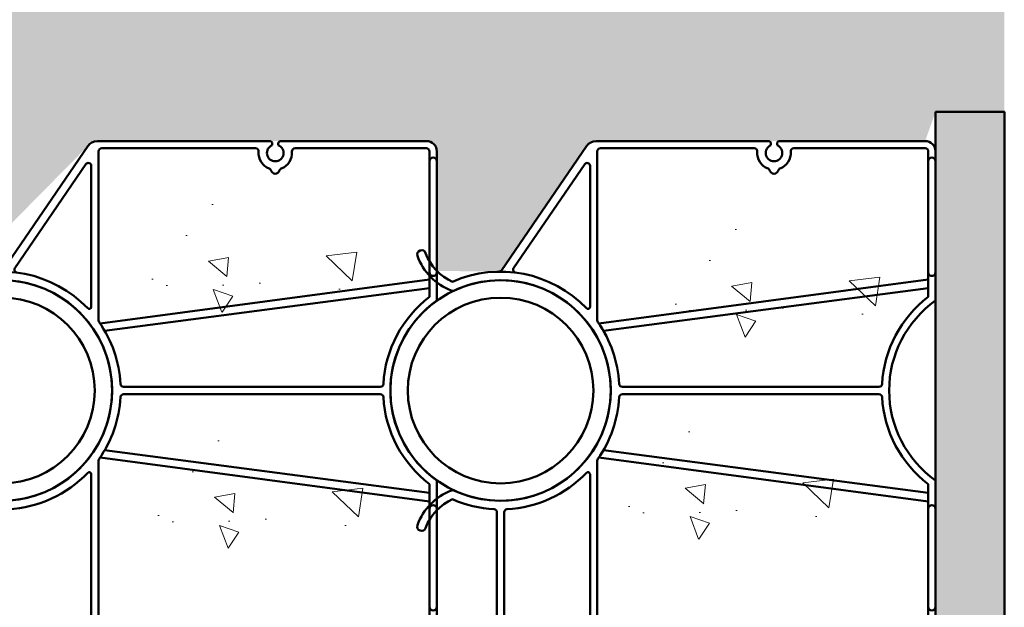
# Model space of a CAD drawing. Header units: inches. Extents: x 0 to 21.2, y 0 to 11.
# Tile 5 of 12: x 4.235 to 5.191, y 3.082 to 3.653. Entities that reach past the tile are written whole.
import ezdxf

# ---------------------------------------------------------------- set-up
doc = ezdxf.new("R2010")
doc.units = ezdxf.units.IN
doc.header["$LTSCALE"] = 0.375
doc.header["$MEASUREMENT"] = 0
doc.layers.add('E-DBNK-MULT', color=83, linetype='CONTINUOUS', lineweight=50)
doc.layers.add('G-ANNO-PATT', color=8, linetype='CONTINUOUS', lineweight=18)
doc.layers.add('G-ANNO-DIMS', color=7, linetype='CONTINUOUS')

# ---------------------------------------------------------------- blocks, each defined once
blk = doc.blocks.new('A$C54833E88')
at = {"layer": 'E-DBNK-MULT'}
for p, q in [((4.126396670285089, 2.985554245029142), (5.503832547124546, 2.985554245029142)), ((6.881268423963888, 2.985554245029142), (5.503832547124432, 2.985554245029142)), ((1.522136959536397, 2.937107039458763), (0.1832020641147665, 2.02013596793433)), ((5.503832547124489, 2.90713443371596), (4.126396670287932, 2.907134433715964)), ((5.38060141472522, 2.907134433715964), (5.380601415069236, 2.016509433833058)), ((5.459021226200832, 2.907134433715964), (5.459021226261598, 2.016509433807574)), ((5.503832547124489, 2.90713443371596), (6.881268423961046, 2.907134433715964)), ((5.548643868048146, 2.907134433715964), (5.54864386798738, 2.016509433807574)), ((5.627063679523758, 2.907134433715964), (5.627063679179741, 2.016509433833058)), ((9.485528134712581, 2.937107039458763), (10.82446303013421, 2.02013596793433)), ((1.497224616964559, 2.806417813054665), (0.3780270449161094, 2.03993409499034)), ((9.510440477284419, 2.806417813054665), (10.62963804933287, 2.03993409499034)), ((0.1288325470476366, 1.917003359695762), (0.1288325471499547, 0.06095950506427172)), ((1.914915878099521, 1.982900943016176), (0.3956846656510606, 1.982900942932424)), ((3.71774921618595, 1.98290094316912), (5.346992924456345, 1.98290094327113)), ((5.492629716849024, 1.98290094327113), (5.503832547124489, 1.982900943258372)), ((5.515035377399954, 1.98290094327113), (5.503832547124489, 1.982900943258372)), ((7.289915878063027, 1.98290094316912), (5.660672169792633, 1.98290094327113)), ((9.092749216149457, 1.982900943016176), (10.61198042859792, 1.982900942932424)), ((10.87883254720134, 1.917003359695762), (10.87883254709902, 0.06096259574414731)), ((0.2072523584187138, 1.870872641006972), (0.2072523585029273, -1.629127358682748)), ((2.061573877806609, 1.904481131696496), (0.240860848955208, 1.904481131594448)), ((2.094436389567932, 1.888479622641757), (1.620904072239, -1.662735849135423)), ((2.17285620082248, 1.839027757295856), (1.714654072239, -1.662735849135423)), ((3.459808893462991, 1.839027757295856), (3.918011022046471, -1.662735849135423)), ((3.53822870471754, 1.888479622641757), (4.011761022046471, -1.662735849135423)), ((3.57109121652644, 1.904481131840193), (5.346992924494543, 1.904481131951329)), ((5.380601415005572, 1.870872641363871), (5.380601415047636, -1.629127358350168)), ((5.459021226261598, 1.870872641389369), (5.459021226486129, -1.629127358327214)), ((5.492629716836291, 1.904481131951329), (5.503832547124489, 1.904481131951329)), ((5.515035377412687, 1.904481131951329), (5.503832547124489, 1.904481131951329)), ((5.54864386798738, 1.870872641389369), (5.548643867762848, -1.629127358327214)), ((5.627063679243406, 1.870872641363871), (5.627063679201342, -1.629127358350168)), ((7.436573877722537, 1.904481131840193), (5.660672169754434, 1.904481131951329)), ((7.469436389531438, 1.888479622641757), (6.995904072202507, -1.662735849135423)), ((7.547856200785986, 1.839027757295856), (7.089654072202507, -1.662735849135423)), ((8.834808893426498, 1.839027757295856), (9.293011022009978, -1.662735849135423)), ((8.913228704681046, 1.888479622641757), (9.386761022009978, -1.662735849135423)), ((8.946091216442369, 1.904481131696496), (10.76680424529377, 1.904481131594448)), ((10.80041273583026, 1.870872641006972), (10.80041273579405, 0.2135056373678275)), ((2.777122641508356, 1.634047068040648), (2.777122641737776, -1.131169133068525)), ((2.855542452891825, 1.634047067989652), (2.855542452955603, -1.131169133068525)), ((8.152122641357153, 1.634047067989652), (8.152122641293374, -1.131169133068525)), ((8.230542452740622, 1.634047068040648), (8.230542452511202, -1.131169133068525)), ((0.08334479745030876, 0.03295242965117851), (0.1008254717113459, 0.03295242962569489)), ((10.8333447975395, 0.03295242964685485), (10.85082547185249, 0.03295242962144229)), ((0.08334479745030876, -0.03295242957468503), (0.1008254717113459, -0.03295242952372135)), ((0.1288325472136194, -0.06095950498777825), (0.1288325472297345, -1.629127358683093)), ((10.8333447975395, -0.03295242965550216), (10.85082547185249, -0.0329524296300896)), ((10.87883254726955, -0.06095950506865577), (10.87883254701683, -1.629127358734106)), ((10.80041273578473, -0.2135062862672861), (10.80041273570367, -1.629127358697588)), ((1.80840407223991, -1.662735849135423), (0.2408608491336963, -1.662735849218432)), ((5.503832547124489, -1.662735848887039), (3.824261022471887, -1.662735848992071)), ((5.503832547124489, -1.662735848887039), (7.18340407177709, -1.662735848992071)), ((9.199261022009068, -1.662735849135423), (10.76680424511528, -1.662735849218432)), ((1.848086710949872, -1.741155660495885), (0.2408608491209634, -1.741155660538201)), ((5.503832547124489, -1.741155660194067), (3.784578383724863, -1.741155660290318)), ((5.503832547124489, -1.741155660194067), (7.223086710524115, -1.741155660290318)), ((9.159578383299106, -1.741155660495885), (10.76680424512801, -1.741155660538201))]:
    blk.add_line(p, q, dxfattribs=at)
for centre, radius in [((2.816332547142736, 2.946344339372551), 1.1875), ((8.191332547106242, 2.946344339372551), 1.1875), ((2.816332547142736, 2.946344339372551), 1), ((8.191332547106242, 2.946344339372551), 1), ((0, 0), 0.04301886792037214)]:
    blk.add_circle(centre, radius, dxfattribs=at)
for centre, radius, start, end in [((1.351462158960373, 3.79867276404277), 0.0466037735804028, 70.1161712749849, 250.1161712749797), ((1.153939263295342, 3.252540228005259), 0.627358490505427, 21.20153866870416, 70.11617127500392), ((4.478725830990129, 3.252540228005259), 0.627358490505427, 109.8838287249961, 158.7984613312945), ((4.281202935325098, 3.79867276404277), 0.0466037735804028, 289.8838287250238, 109.8838287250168), ((6.726462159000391, 3.79867276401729), 0.0466037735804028, 70.1161712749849, 250.1161712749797), ((6.52893926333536, 3.252540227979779), 0.627358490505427, 21.20153866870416, 70.11617127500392), ((9.853725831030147, 3.252540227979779), 0.627358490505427, 109.8838287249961, 158.7984613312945), ((9.656202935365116, 3.79867276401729), 0.0466037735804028, 289.8838287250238, 109.8838287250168), ((1.153939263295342, 3.252540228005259), 0.5341509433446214, 23.26022867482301, 70.11617127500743), ((4.478725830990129, 3.252540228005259), 0.5341509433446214, 109.8838287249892, 156.739771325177), ((6.52893926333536, 3.252540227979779), 0.5341509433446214, 23.26022867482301, 70.11617127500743), ((9.853725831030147, 3.252540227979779), 0.5341509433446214, 109.8838287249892, 156.739771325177), ((2.816332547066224, 2.946344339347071), 1.280707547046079, 156.1847046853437, 226.2319274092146), ((2.816332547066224, 2.946344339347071), 1.187499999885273, 155.2726944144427, 24.72730558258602), ((1.695385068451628, 3.46256994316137), 0.04660377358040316, 335.2726944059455, 21.20153866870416), ((3.937280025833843, 3.46256994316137), 0.04660377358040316, 158.7984613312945, 204.7273055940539), ((2.816332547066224, 2.946344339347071), 1.280707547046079, 3.07860452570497, 23.8152953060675), ((8.191332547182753, 2.946344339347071), 1.280707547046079, 156.1847046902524, 176.921395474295), ((8.191332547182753, 2.946344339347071), 1.187499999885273, 155.2726944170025, 24.72730558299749), ((7.070385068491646, 3.46256994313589), 0.04660377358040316, 335.2726944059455, 21.20153866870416), ((8.191332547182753, 2.946344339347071), 1.280707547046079, 313.7680725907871, 23.8152953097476), ((9.31228002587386, 3.46256994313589), 0.04660377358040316, 158.7984613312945, 204.7273055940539), ((4.126396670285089, 3.016804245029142), 0.03125, 183.0786045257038, 270), ((6.881268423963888, 3.016804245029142), 0.03125, 270, 356.921395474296), ((1.504479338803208, 2.962890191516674), 0.03125, 304.4053373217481, 359.2773907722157), ((2.816332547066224, 2.946344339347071), 1.280707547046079, 313.7680726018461, 356.9213954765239), ((4.126396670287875, 2.875884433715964), 0.03125, 89.99999999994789, 176.9213954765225), ((6.881268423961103, 2.875884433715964), 0.03125, 3.078604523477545, 90.00000000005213), ((8.191332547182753, 2.946344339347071), 1.280707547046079, 183.078604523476, 226.2319273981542), ((9.50318575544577, 2.962890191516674), 0.03125, 180.7226092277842, 235.5946626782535), ((1.514882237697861, 2.780634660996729), 0.03125, 7.256250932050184, 124.405337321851), ((9.492782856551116, 2.780634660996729), 0.03125, 55.5946626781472, 172.7437490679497), ((0.2538325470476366, 1.917003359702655), 0.125, 124.4053373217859, 180.0000000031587), ((0.3956846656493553, 2.014150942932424), 0.03125, 124.405337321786, 270.0000000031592), ((1.914915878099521, 2.005306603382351), 0.02240566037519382, 270, 46.23192743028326), ((3.71774921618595, 2.005306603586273), 0.02240566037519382, 133.7680726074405, 270), ((5.346992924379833, 2.016509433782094), 0.03360849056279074, 270, 2.668042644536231e-08), ((5.492629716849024, 2.016509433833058), 0.03360849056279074, 180.0000000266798, 270), ((5.515035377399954, 2.016509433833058), 0.03360849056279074, 270, 359.9999999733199), ((5.660672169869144, 2.016509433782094), 0.03360849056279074, 179.9999999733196, 270), ((7.289915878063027, 2.005306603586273), 0.02240566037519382, 270, 46.23192739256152), ((9.092749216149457, 2.005306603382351), 0.02240566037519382, 133.7680725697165, 270), ((10.61198042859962, 2.014150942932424), 0.03125, 269.9999999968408, 55.59466267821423), ((10.75383254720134, 1.917003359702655), 0.125, 359.9999999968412, 55.59466267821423), ((0.2408608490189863, 1.870872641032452), 0.03360849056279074, 90, 180.0000000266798), ((2.061573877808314, 1.873231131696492), 0.03125, 54.87991693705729, 90.00000000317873), ((2.816332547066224, 2.946344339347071), 1.280707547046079, 234.8799169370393, 266.8239570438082), ((2.816332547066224, 2.946344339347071), 1.280707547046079, 273.17604298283, 305.120083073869), ((3.57109121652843, 1.873231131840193), 0.03125, 90.00000000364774, 125.1200830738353), ((5.346992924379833, 1.870872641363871), 0.03360849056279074, 2.668042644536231e-08, 90), ((5.492629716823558, 1.870872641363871), 0.03360849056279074, 90, 180.0000000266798), ((5.51503537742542, 1.870872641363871), 0.03360849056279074, 359.9999999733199, 90), ((5.660672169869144, 1.870872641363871), 0.03360849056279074, 90, 179.9999999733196), ((7.436573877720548, 1.873231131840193), 0.03125, 54.87991692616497, 89.99999999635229), ((8.191332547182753, 2.946344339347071), 1.280707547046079, 234.8799169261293, 266.8239570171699), ((8.191332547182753, 2.946344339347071), 1.280707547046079, 273.1760429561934, 305.1200830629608), ((8.946091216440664, 1.873231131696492), 0.03125, 89.99999999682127, 125.120083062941), ((10.76680424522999, 1.870872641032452), 0.03360849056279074, 359.9999999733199, 90), ((2.743514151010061, 1.63404706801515), 0.03360849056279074, 2.668042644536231e-08, 86.82395704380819), ((2.889150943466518, 1.63404706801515), 0.03360849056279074, 93.1760429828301, 180.0000000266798), ((8.11851415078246, 1.63404706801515), 0.03360849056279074, 359.9999999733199, 86.82395701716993), ((8.264150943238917, 1.63404706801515), 0.03360849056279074, 93.17604295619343, 179.9999999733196), ((10.76680424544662, 0.2135094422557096), 0.03360849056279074, 265.4998165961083, 2.668042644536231e-08), ((10.75000000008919, -4.32365254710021e-12), 0.1805612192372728, 85.49981659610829, 159.1384387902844), ((0, 0), 0.0896226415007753, 21.57259187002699, 338.427408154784), ((0.1008254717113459, 0.06095950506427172), 0.02800707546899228, 270, 2.668042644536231e-08), ((10.57075471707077, -2.983924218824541e-11), 0.04546738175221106, 105.3137011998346, 254.6862988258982), ((10.54987048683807, 0.07626822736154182), 0.03360849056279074, 285.3137011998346, 339.1384387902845), ((10.75000000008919, -4.32365254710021e-12), 0.0896226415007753, 21.57259191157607, 338.4274080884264), ((10.85082547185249, 0.06095950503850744), 0.02800707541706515, 269.9999998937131, 4.398590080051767e-08), ((0.1008254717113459, -0.06095950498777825), 0.02800707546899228, 2.668042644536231e-08, 90), ((10.54987048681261, -0.07626822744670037), 0.03360849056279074, 20.86156120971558, 74.68629882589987), ((10.75000000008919, -4.32365254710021e-12), 0.1805612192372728, 200.8615612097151, 274.5001834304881), ((10.85082547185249, -0.06095950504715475), 0.02800707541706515, 359.9999999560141, 90.00000010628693), ((10.76680424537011, -0.2135094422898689), 0.03360849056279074, 2.668042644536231e-08, 94.50018343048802), ((2.816332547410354, -2.428655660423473), 1.265919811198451, 93.21222187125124, 142.7689795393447), ((2.743514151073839, -1.131169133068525), 0.03360849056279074, 273.2122218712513, 2.668042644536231e-08), ((2.88915094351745, -1.131169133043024), 0.03360849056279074, 180.0000000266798, 266.7877781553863), ((2.816332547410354, -2.428655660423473), 1.265919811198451, 37.23102046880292, 86.78777815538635), ((8.191332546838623, -2.428655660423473), 1.265919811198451, 93.21222184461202, 142.7689795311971), ((8.118514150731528, -1.131169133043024), 0.03360849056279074, 273.2122218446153, 359.9999999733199), ((8.264150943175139, -1.131169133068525), 0.03360849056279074, 179.9999999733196, 266.7877781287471), ((8.191332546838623, -2.428655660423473), 1.265919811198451, 37.23102046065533, 86.78777812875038), ((2.816332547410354, -2.428655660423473), 1.187499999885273, 35.37654016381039, 144.6234598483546), ((8.191332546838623, -2.428655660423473), 1.187499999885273, 35.37654015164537, 144.6234598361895), ((0.2408608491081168, -1.629127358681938), 0.1120283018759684, 180.0000000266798, 270), ((0.2408608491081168, -1.629127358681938), 0.03360849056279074, 180.0000000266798, 270), ((0.3472244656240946, -1.701945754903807), 0.03920990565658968, 90, 270), ((1.543207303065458, -1.701945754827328), 0.03920990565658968, 270, 90), ((4.089457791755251, -1.701945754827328), 0.03920990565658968, 90, 270), ((5.145468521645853, -1.70194575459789), 0.03920990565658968, 270, 90), ((5.346992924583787, -1.629127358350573), 0.03360849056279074, 270.0000000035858, 2.668042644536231e-08), ((5.49262971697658, -1.629127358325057), 0.03360849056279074, 180.0000000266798, 270), ((5.515035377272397, -1.629127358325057), 0.03360849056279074, 270, 359.9999999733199), ((5.66067216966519, -1.629127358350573), 0.03360849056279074, 179.9999999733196, 269.9999999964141), ((5.862196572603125, -1.70194575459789), 0.03920990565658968, 90, 270), ((6.918207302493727, -1.701945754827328), 0.03920990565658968, 270, 90), ((9.46445779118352, -1.701945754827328), 0.03920990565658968, 90, 270), ((10.66044062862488, -1.701945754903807), 0.03920990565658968, 270, 90), ((10.76680424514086, -1.629127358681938), 0.03360849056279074, 270, 359.9999999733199), ((10.76680424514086, -1.629127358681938), 0.1120283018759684, 270, 359.9999999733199)]:
    blk.add_arc(centre, radius, start, end, dxfattribs=at)

msp = doc.modelspace()

# ---------------------------------------------------------------- hatches: boundary and pattern name
at = {"layer": 'G-ANNO-PATT'}
h = msp.add_hatch(dxfattribs=at)
h.set_pattern_fill('AR-CONC', color=256, scale=0.03125, angle=89.99999999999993)
h.set_pattern_definition([(139.9999999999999, (19.49999999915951, 2.500000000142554), (0.01961004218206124, 0.2241438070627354), [0.0234375, -0.2578125]), (84.99999999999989, (19.49999999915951, 2.500000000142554), (-0.2350600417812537, -0.04335979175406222), [0.01875, -0.20625]), (190.4514444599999, (19.50163416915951, 2.518678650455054), (-0.2154499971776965, 0.1807840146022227), [0.01991881, -0.21910691]), (136.1841999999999, (19.43749999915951, 2.500000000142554), (0.05172477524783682, 0.3335129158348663), [0.03515624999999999, -0.3867187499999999]), (186.6356354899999, (19.44181040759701, 2.527792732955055), (-0.3044120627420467, 0.2920818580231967), [0.029878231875, -0.3286605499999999]), (81.18416398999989, (19.43749999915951, 2.500000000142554), (-0.3044120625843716, 0.2920818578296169), [0.02812499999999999, -0.3093750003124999]), (110.9999999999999, (19.45312499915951, 2.531250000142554), (0.1258184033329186, 0.1865334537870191), [0.02343749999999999, -0.2578124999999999]), (55.99999999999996, (19.45312499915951, 2.531250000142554), (-0.2266093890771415, 0.07603604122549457), [0.01875, -0.20625]), (161.4514447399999, (19.46360986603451, 2.546794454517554), (-0.1007909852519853, 0.2625694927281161), [0.019918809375, -0.21910691]), (127.5, (19.49999999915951, 2.500000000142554), (-0.1040293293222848, 0.003799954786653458), [0, -0.20375, 0, -0.209375, 0, -0.20703125]), (97.49999999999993, (19.49999999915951, 2.500000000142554), (-0.1232536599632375, 0.0822092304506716), [0, -0.119375, 0, -0.1990624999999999, 0, -0.07890624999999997]), (57.49999999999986, (19.49999999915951, 2.430312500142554), (0.007048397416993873, 0.1668195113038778), [0, -0.078125, 0, -0.24375, 0, -0.3234375]), (47.49999999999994, (19.49999999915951, 2.399062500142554), (-0.03128280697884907, 0.1822456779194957), [0, -0.1015625, 0, -0.161875, 0, -0.2296875])])
edge = h.paths.add_edge_path()
edge.add_line((2.871743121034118, 6.018291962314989), (2.87174312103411, 1.299295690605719))
edge.add_line((2.871743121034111, 1.29929569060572), (5.191022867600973, 1.299297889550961))
edge.add_line((5.191022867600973, 1.299297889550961), (5.191022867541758, 1.569595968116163))
edge.add_line((5.191022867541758, 1.569595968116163), (5.124245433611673, 1.569602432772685))
edge.add_line((5.124245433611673, 1.569602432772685), (5.124245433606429, 1.598376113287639))
edge.add_line((5.124245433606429, 1.598376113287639), (5.114151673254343, 1.597755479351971))
edge.add_line((5.114151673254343, 1.597755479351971), (4.972859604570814, 1.597755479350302))
edge.add_arc((4.967367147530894, 1.588680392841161), 0.01060774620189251, -238.81668177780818, 58.81668180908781, ccw=False)
edge.add_line((4.961874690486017, 1.597755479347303), (4.794644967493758, 1.597755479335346))
edge.add_arc((4.79464496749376, 1.609017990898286), 0.01126251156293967, 214.4053373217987, 269.9999999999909, ccw=False)
edge.add_line((4.785352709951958, 1.602654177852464), (4.700445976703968, 1.724516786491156))
edge.add_arc((4.701901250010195, 1.839899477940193), 0.1153918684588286, 246.1847046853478, 269.2773907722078, ccw=False)
edge.add_line((4.655307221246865, 1.734333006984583), (4.639957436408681, 1.72382095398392))
edge.add_line((4.639957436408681, 1.72382095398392), (4.639957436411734, 1.607849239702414))
edge.add_arc((4.629863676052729, 1.607849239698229), 0.01009376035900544, -89.99999998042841, 2.375361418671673e-08, ccw=False)
edge.add_line((4.629863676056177, 1.597755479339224), (4.488571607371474, 1.597755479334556))
edge.add_arc((4.483079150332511, 1.588680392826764), 0.01060774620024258, -238.8166817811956, 58.81668180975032, ccw=False)
edge.add_line((4.477586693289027, 1.597755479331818), (4.310356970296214, 1.5977554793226))
edge.add_arc((4.310356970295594, 1.60901799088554), 0.01126251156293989, 214.4053373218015, 270.0000000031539, ccw=False)
edge.add_line((4.301064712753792, 1.602654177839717), (4.218445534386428, 1.723292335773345))
edge.add_arc((4.228578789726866, 1.874203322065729), 0.1512508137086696, 247.6318072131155, 266.15851338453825, ccw=False)
edge.add_arc((4.190024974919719, 1.690117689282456), 0.0481270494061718, 113.2602286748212, 135.5491021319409)
edge.add_line((4.155669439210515, 1.723820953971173), (4.155669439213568, 1.607849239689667))
edge.add_arc((4.145575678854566, 1.607849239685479), 0.01009376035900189, -89.99999998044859, 2.377117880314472e-08, ccw=False)
edge.add_line((4.145575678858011, 1.597755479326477), (4.004283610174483, 1.597755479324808))
edge.add_line((4.004283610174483, 1.597755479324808), (4.010148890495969, 1.585452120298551))
edge.add_line((4.010148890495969, 1.585452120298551), (4.003965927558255, 1.57689190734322))
edge.add_line((4.003965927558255, 1.57689190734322), (3.992763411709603, 1.576816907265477))
edge.add_line((3.992763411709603, 1.576816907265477), (3.987804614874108, 1.584094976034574))
edge.add_line((3.987804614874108, 1.584094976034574), (3.993298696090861, 1.597755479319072))
edge.add_line((3.993298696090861, 1.597755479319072), (3.826068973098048, 1.597755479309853))
edge.add_line((3.826068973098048, 1.597755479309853), (3.817858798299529, 1.601308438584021))
edge.add_line((3.817858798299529, 1.601308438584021), (3.73415753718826, 1.723292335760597))
edge.add_line((3.73415753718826, 1.723292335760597), (3.686731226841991, 1.734333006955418))
edge.add_line((3.686731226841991, 1.734333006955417), (3.671381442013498, 1.680254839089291))
edge.add_line((3.671381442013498, 1.680254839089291), (3.671381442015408, 1.607849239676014))
edge.add_line((3.671381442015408, 1.607849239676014), (3.670707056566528, 1.597651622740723))
edge.add_line((3.670707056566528, 1.597651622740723), (3.661287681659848, 1.597755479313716))
edge.add_line((3.661287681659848, 1.597755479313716), (3.51999561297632, 1.597755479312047))
edge.add_line((3.51999561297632, 1.597755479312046), (3.525896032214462, 1.58871334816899))
edge.add_line((3.525896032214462, 1.58871334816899), (3.525018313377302, 1.576119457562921))
edge.add_line((3.525018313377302, 1.576119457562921), (3.505211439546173, 1.574920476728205))
edge.add_line((3.505211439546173, 1.574920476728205), (3.496285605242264, 1.584964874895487))
edge.add_line((3.496285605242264, 1.584964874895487), (3.509010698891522, 1.597755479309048))
edge.add_line((3.509010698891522, 1.597755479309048), (3.336494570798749, 1.594301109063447))
edge.add_line((3.336494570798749, 1.594301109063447), (3.248112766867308, 1.721444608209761))
edge.add_line((3.248112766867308, 1.721444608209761), (3.203136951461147, 1.730008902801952))
edge.add_line((3.203136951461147, 1.730008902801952), (3.178227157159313, 1.700449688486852))
edge.add_line((3.178227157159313, 1.700449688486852), (3.167756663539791, 1.701188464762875))
edge.add_line((3.167756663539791, 1.701188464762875), (3.16718292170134, 1.719713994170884))
edge.add_line((3.16718292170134, 1.719713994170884), (3.187777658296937, 1.743604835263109))
edge.add_line((3.187777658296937, 1.743604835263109), (3.147558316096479, 1.783448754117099))
edge.add_line((3.147558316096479, 1.783448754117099), (3.142043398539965, 1.597755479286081))
edge.add_line((3.142043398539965, 1.597755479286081), (3.036768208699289, 1.59775547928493))
edge.add_line((3.036768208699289, 1.59775547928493), (3.036768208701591, 2.003150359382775))
edge.add_line((3.036768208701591, 2.003150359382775), (3.019542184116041, 2.003150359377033))
edge.add_line((3.019542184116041, 2.003150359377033), (3.019542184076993, 2.160936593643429))
edge.add_line((3.019542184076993, 2.160936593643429), (3.036768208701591, 2.160936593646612))
edge.add_line((3.036768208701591, 2.160936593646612), (3.036768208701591, 2.971726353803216))
edge.add_line((3.036768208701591, 2.971726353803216), (3.019542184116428, 2.971726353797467))
edge.add_line((3.019542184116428, 2.971726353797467), (3.019542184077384, 3.129512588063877))
edge.add_line((3.019542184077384, 3.129512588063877), (3.036768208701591, 3.129512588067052))
edge.add_line((3.036768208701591, 3.129512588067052), (3.036768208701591, 3.534907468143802))
edge.add_line((3.036768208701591, 3.534907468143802), (3.1420433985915, 3.534907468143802))
edge.add_line((3.1420433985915, 3.534907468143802), (3.142043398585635, 3.292763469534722))
edge.add_arc((3.249370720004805, 3.292997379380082), 0.1073275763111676, 115.87896948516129, 180.124870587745, ccw=False)
edge.add_arc((3.219737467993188, 3.440918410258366), 0.05416407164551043, 197.3697573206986, 251.4713613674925, ccw=False)
edge.add_arc((3.172242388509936, 3.424748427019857), 0.00419900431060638, 19.883828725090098, 179.9999999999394, ccw=False)
edge.add_arc((3.221448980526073, 3.442545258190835), 0.0481270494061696, 199.883828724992, 246.7397713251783)
edge.add_arc((3.249037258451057, 3.292763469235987), 0.1153918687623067, 90.72260924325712, 113.81529527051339, ccw=False)
edge.add_line((3.247581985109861, 3.408146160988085), (3.334792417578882, 3.535395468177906))
edge.add_line((3.334792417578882, 3.535395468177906), (3.661287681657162, 3.534907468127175))
edge.add_arc((3.661287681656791, 3.524813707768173), 0.01009376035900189, -2.377117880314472e-08, 89.99999999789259, ccw=False)
edge.add_line((3.671381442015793, 3.524813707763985), (3.671381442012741, 3.40884199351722))
edge.add_arc((3.705736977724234, 3.442545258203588), 0.04812704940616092, 224.4508978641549, 246.7397713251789)
edge.add_line((3.686731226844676, 3.39832994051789), (3.734157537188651, 3.409370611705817))
edge.add_line((3.734157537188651, 3.409370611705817), (3.816776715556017, 3.530008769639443))
edge.add_line((3.816776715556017, 3.530008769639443), (3.824229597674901, 3.536998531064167))
edge.add_line((3.824229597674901, 3.536998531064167), (3.993298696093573, 3.534907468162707))
edge.add_line((3.993298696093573, 3.534907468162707), (4.145575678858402, 3.534907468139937))
edge.add_arc((4.145575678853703, 3.524813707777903), 0.01009376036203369, 44.99999998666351, 89.99999997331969, ccw=False)
edge.add_arc((4.145575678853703, 3.524813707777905), 0.0100937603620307, -7.617018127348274e-12, 44.99999998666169, ccw=False)
edge.add_line((4.155669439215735, 3.524813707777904), (4.155669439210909, 3.408841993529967))
edge.add_arc((4.190024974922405, 3.442545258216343), 0.04812704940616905, 224.4508978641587, 246.7397713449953)
edge.add_line((4.171019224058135, 3.398329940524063), (4.301064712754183, 3.530008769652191))
edge.add_arc((4.310356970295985, 3.523644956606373), 0.01126251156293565, 89.99999999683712, 145.5946626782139, ccw=False)
edge.add_line((4.310356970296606, 3.534907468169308), (4.629863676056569, 3.534907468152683))
edge.add_arc((4.629863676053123, 3.524813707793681), 0.01009376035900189, -2.377117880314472e-08, 89.99999998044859, ccw=False)
edge.add_line((4.639957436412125, 3.524813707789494), (4.639957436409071, 3.408841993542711))
edge.add_line((4.639957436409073, 3.408841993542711), (4.701901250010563, 3.408155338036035))
edge.add_line((4.701901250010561, 3.408155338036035), (4.785352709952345, 3.530008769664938))
edge.add_line((4.785352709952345, 3.530008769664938), (4.790463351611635, 3.53485363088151))
edge.add_line((4.790463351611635, 3.53485363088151), (4.961874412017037, 3.534907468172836))
edge.add_line((4.961874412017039, 3.534907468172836), (5.114151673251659, 3.53490746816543))
edge.add_line((5.114151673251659, 3.53490746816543), (5.124245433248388, 3.563063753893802))
edge.add_line((5.124245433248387, 3.563063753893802), (5.191009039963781, 3.563063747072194))
edge.add_line((5.191009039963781, 3.563063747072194), (5.191022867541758, 3.717446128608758))
edge.add_line((5.191022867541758, 3.717446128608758), (5.134675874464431, 3.717446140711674))
edge.add_line((5.134675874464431, 3.717446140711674), (5.134675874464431, 3.802424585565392))
edge.add_line((5.134675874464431, 3.802424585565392), (4.968273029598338, 3.805207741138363))
edge.add_arc((4.957866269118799, 3.788012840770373), 0.02009888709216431, -238.81668179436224, 58.8166817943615, ccw=False)
edge.add_line((4.947459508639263, 3.805207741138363), (4.332830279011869, 3.805207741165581))
edge.add_arc((4.322423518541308, 3.78801284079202), 0.02009888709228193, -238.81668176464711, 58.816681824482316, ccw=False)
edge.add_line((4.312016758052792, 3.805207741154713), (3.778422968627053, 3.802424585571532))
edge.add_line((3.778422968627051, 3.802424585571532), (3.77842296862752, 3.717446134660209))
edge.add_line((3.77842296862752, 3.717446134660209), (3.689009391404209, 3.717446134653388))
edge.add_line((3.689009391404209, 3.717446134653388), (3.689009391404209, 3.744885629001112))
edge.add_line((3.689009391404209, 3.744885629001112), (3.674503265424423, 3.744885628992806))
edge.add_line((3.674503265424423, 3.744885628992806), (3.674503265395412, 3.877758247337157))
edge.add_line((3.674503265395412, 3.877758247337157), (3.689770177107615, 3.87775824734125))
edge.add_line((3.689770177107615, 3.87775824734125), (3.689770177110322, 4.408407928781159))
edge.add_line((3.689770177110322, 4.408407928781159), (3.674503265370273, 4.408407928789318))
edge.add_line((3.674503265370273, 4.408407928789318), (3.674503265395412, 4.541280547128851))
edge.add_line((3.674503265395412, 4.541280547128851), (3.689009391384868, 4.541280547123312))
edge.add_line((3.689009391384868, 4.541280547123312), (3.689009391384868, 4.568720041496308))
edge.add_line((3.689009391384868, 4.568720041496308), (3.778422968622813, 4.568720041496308))
edge.add_line((3.778422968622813, 4.568720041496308), (3.778422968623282, 4.48374159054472))
edge.add_line((3.778422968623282, 4.48374159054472), (4.45350582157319, 4.483741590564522))
edge.add_line((4.453505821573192, 4.483741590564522), (5.134675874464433, 4.483741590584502))
edge.add_line((5.134675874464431, 4.483741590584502), (5.134675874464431, 4.568720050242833))
edge.add_line((5.134675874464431, 4.568720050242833), (5.191078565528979, 4.568720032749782))
edge.add_line((5.191078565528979, 4.568720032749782), (5.191022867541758, 4.723099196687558))
edge.add_line((5.191022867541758, 4.723099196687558), (5.124245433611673, 4.72310566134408))
edge.add_line((5.124245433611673, 4.72310566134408), (5.124245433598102, 4.761352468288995))
edge.add_arc((5.114151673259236, 4.761352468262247), 0.01009376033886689, -90.00000005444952, 1.5182831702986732e-07, ccw=False)
edge.add_line((5.114151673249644, 4.75125870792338), (4.972859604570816, 4.751258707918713))
edge.add_arc((4.967367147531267, 4.742183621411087), 0.01060774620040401, -238.81668177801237, 58.81668180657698, ccw=False)
edge.add_line((4.961874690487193, 4.751258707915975), (4.79464496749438, 4.751258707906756))
edge.add_arc((4.79464496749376, 4.76252121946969), 0.01126251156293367, 214.4053373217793, 270.0000000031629, ccw=False)
edge.add_line((4.78535270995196, 4.756157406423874), (4.702733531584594, 4.876795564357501))
edge.add_line((4.702733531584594, 4.876795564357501), (4.65462314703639, 4.881541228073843))
edge.add_line((4.654623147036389, 4.881541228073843), (4.629055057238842, 4.859989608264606))
edge.add_line((4.629055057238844, 4.859989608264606), (4.594907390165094, 4.826473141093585))
edge.add_line((4.594907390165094, 4.826473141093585), (4.594907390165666, 4.723105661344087))
edge.add_line((4.594907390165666, 4.723105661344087), (4.506254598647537, 4.723105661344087))
edge.add_line((4.506254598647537, 4.723105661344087), (4.506254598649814, 5.16968995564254))
edge.add_line((4.506254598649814, 5.16968995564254), (4.490987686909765, 5.169689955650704))
edge.add_line((4.490987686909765, 5.169689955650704), (4.490987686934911, 5.30256257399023))
edge.add_line((4.490987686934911, 5.30256257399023), (4.505493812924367, 5.302562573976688))
edge.add_line((4.505493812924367, 5.302562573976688), (4.505493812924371, 5.74799098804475))
edge.add_line((4.505493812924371, 5.74799098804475), (4.594907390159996, 5.74799098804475))
edge.add_line((4.594907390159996, 5.74799098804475), (4.594907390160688, 5.622939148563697))
edge.add_line((4.594907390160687, 5.622939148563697), (4.702733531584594, 5.594297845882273))
edge.add_line((4.702733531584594, 5.594297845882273), (4.78535270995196, 5.714936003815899))
edge.add_arc((4.79464496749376, 5.708572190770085), 0.01126251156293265, 89.99999999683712, 145.5946626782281, ccw=False)
edge.add_line((4.794644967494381, 5.719834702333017), (5.124245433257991, 5.719834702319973))
edge.add_line((5.12424543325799, 5.719834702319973), (5.124245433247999, 5.74799098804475))
edge.add_line((5.124245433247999, 5.74799098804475), (5.191142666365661, 5.747990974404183))
edge.add_line((5.191142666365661, 5.747990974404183), (5.19114994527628, 6.018291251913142))
edge.add_line((5.19114994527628, 6.018291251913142), (2.871743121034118, 6.01829196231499))
h.paths.add_polyline_path([(3.005925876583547, 5.766697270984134), (3.04332074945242, 5.708705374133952), (2.991293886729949, 5.877555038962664)], flags=16)
h.paths.add_polyline_path([(3.04332074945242, 5.708705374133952), (2.991293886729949, 5.877555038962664), (3.028254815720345, 5.803949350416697)], flags=16)
h = msp.add_hatch(dxfattribs=at)
h.set_pattern_fill('WOOD2,_O', color=256, scale=0.05208333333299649, angle=64.35218476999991, pattern_type=2)
h.set_pattern_definition([(198.4348999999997, (5.164100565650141, 1.146859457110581), (-0.07398586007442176, -0.03699286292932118), [0.01403781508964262, -0.1029440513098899]), (229.3986999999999, (5.150783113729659, 1.142420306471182), (-0.1849646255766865, -0.2219574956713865), [0.006821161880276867, -0.3342367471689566]), (226.8475999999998, (5.146343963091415, 1.174234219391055), (-0.5179010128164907, -0.5548937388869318), [0.01622635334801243, -0.7950917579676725]), (199.9830999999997, (5.135246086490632, 1.162396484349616), (-0.2959434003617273, -0.1109787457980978), [0.008659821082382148, -0.4243312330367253]), (180, (5.164100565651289, 1.159437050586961), (-0.03699292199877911, -0.03699292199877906), [0.007398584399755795, -0.02959433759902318]), (208.4428999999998, (5.156701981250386, 1.159437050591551), (0.4809081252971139, 0.2589502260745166), [0.02019421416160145, -0.9895160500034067]), (174.2893999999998, (5.138945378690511, 1.149818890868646), (0.3329362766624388, -0.03699297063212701), [0.007435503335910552, -0.3643387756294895]), (219.8055999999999, (5.131546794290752, 1.150558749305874), (0.1849645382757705, 0.1479717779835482), [0.005778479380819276, -0.2831454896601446])])
h.paths.add_polyline_path([(5.124252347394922, 1.569599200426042), (5.191015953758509, 1.569599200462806), (5.191009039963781, 3.563063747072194), (5.124245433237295, 3.563063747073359)])
h = msp.add_hatch(dxfattribs=at)
h.set_pattern_fill('AR-CONC', color=256, scale=0.03125, angle=89.99999999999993)
h.set_pattern_definition([(139.9999999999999, (20.43945754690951, 3.929405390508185), (0.01961004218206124, 0.2241438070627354), [0.0234375, -0.2578125]), (84.99999999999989, (20.43945754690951, 3.929405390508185), (-0.2350600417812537, -0.04335979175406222), [0.01875, -0.20625]), (190.4514444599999, (20.44109171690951, 3.948084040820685), (-0.2154499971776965, 0.1807840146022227), [0.01991881, -0.21910691]), (136.1841999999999, (20.37695754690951, 3.929405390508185), (0.05172477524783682, 0.3335129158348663), [0.03515624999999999, -0.3867187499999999]), (186.6356354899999, (20.38126795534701, 3.957198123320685), (-0.3044120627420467, 0.2920818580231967), [0.02987823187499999, -0.3286605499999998]), (81.18416398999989, (20.37695754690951, 3.929405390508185), (-0.3044120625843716, 0.2920818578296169), [0.02812499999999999, -0.3093750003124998]), (110.9999999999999, (20.39258254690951, 3.960655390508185), (0.1258184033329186, 0.1865334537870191), [0.02343749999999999, -0.2578124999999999]), (55.99999999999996, (20.39258254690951, 3.960655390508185), (-0.2266093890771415, 0.07603604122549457), [0.01875, -0.20625]), (161.4514447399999, (20.40306741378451, 3.976199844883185), (-0.1007909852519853, 0.2625694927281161), [0.019918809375, -0.21910691]), (127.5, (20.43945754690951, 3.929405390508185), (-0.1040293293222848, 0.003799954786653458), [0, -0.2037499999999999, 0, -0.209375, 0, -0.2070312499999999]), (97.49999999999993, (20.43945754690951, 3.929405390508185), (-0.1232536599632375, 0.0822092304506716), [0, -0.119375, 0, -0.1990624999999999, 0, -0.07890624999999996]), (57.49999999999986, (20.43945754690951, 3.859717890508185), (0.007048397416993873, 0.1668195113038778), [0, -0.078125, 0, -0.24375, 0, -0.3234375]), (47.49999999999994, (20.43945754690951, 3.828467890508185), (-0.03128280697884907, 0.1822456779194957), [0, -0.1015625, 0, -0.161875, 0, -0.2296875])])
h.paths.add_polyline_path([(4.310487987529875, 3.492034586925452), (4.309120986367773, 3.464676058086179), (4.309120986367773, 3.428885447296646), (4.283808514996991, 3.33434777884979), (4.413170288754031, 3.36179518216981), (4.497040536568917, 3.376702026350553), (4.5671991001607, 3.397220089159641), (4.588116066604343, 3.455377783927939), (4.516308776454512, 3.4812039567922), (4.433175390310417, 3.500345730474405)])
h = msp.add_hatch(dxfattribs=at)
h.set_pattern_fill('AR-CONC', color=256, scale=0.03125, angle=89.99999999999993)
h.set_pattern_definition([(139.9999999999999, (20.94748054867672, 3.905145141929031), (0.01961004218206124, 0.2241438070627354), [0.0234375, -0.2578125]), (84.99999999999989, (20.94748054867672, 3.905145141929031), (-0.2350600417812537, -0.04335979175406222), [0.01875, -0.20625]), (190.4514444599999, (20.94911471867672, 3.923823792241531), (-0.2154499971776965, 0.1807840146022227), [0.01991881, -0.21910691]), (136.1841999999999, (20.88498054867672, 3.905145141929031), (0.05172477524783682, 0.3335129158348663), [0.03515624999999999, -0.3867187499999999]), (186.6356354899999, (20.88929095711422, 3.932937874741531), (-0.3044120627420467, 0.2920818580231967), [0.02987823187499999, -0.3286605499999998]), (81.18416398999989, (20.88498054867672, 3.905145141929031), (-0.3044120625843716, 0.2920818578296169), [0.02812499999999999, -0.3093750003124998]), (110.9999999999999, (20.90060554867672, 3.936395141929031), (0.1258184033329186, 0.1865334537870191), [0.02343749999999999, -0.2578124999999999]), (55.99999999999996, (20.90060554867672, 3.936395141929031), (-0.2266093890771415, 0.07603604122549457), [0.01875, -0.20625]), (161.4514447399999, (20.91109041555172, 3.951939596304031), (-0.1007909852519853, 0.2625694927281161), [0.019918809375, -0.21910691]), (127.5, (20.94748054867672, 3.905145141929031), (-0.1040293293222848, 0.003799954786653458), [0, -0.2037499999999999, 0, -0.2093749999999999, 0, -0.2070312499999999]), (97.49999999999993, (20.94748054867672, 3.905145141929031), (-0.1232536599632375, 0.0822092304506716), [0, -0.1193749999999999, 0, -0.1990624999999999, 0, -0.07890624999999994]), (57.49999999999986, (20.94748054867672, 3.835457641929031), (0.007048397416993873, 0.1668195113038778), [0, -0.078125, 0, -0.24375, 0, -0.3234375]), (47.49999999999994, (20.94748054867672, 3.804207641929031), (-0.03128280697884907, 0.1822456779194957), [0, -0.1015625, 0, -0.161875, 0, -0.2296875])])
h.paths.add_polyline_path([(4.818510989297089, 3.467774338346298), (4.817143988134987, 3.440415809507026), (4.817143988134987, 3.404625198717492), (4.791831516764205, 3.310087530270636), (4.921193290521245, 3.337534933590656), (5.005063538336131, 3.352441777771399), (5.075222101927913, 3.372959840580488), (5.096139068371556, 3.431117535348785), (5.024331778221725, 3.456943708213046), (4.941198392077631, 3.476085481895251)])
h = msp.add_hatch(dxfattribs=at)
h.set_pattern_fill('AR-CONC', color=256, scale=0.03125, angle=89.99999999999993)
h.set_pattern_definition([(139.9999999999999, (20.90236636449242, 3.708995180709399), (0.01961004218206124, 0.2241438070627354), [0.0234375, -0.2578125]), (84.99999999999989, (20.90236636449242, 3.708995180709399), (-0.2350600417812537, -0.04335979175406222), [0.01875, -0.20625]), (190.4514444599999, (20.90400053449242, 3.727673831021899), (-0.2154499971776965, 0.1807840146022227), [0.01991881, -0.21910691]), (136.1841999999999, (20.83986636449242, 3.708995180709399), (0.05172477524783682, 0.3335129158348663), [0.03515624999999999, -0.3867187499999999]), (186.6356354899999, (20.84417677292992, 3.736787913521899), (-0.3044120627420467, 0.2920818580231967), [0.02987823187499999, -0.3286605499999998]), (81.18416398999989, (20.83986636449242, 3.708995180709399), (-0.3044120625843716, 0.2920818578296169), [0.02812499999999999, -0.3093750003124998]), (110.9999999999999, (20.85549136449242, 3.740245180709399), (0.1258184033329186, 0.1865334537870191), [0.02343749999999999, -0.2578124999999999]), (55.99999999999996, (20.85549136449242, 3.740245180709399), (-0.2266093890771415, 0.07603604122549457), [0.01875, -0.20625]), (161.4514447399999, (20.86597623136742, 3.755789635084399), (-0.1007909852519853, 0.2625694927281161), [0.019918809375, -0.21910691]), (127.5, (20.90236636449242, 3.708995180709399), (-0.1040293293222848, 0.003799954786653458), [0, -0.2037499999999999, 0, -0.2093749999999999, 0, -0.2070312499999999]), (97.49999999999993, (20.90236636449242, 3.708995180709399), (-0.1232536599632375, 0.0822092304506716), [0, -0.1193749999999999, 0, -0.1990624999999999, 0, -0.07890624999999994]), (57.49999999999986, (20.90236636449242, 3.639307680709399), (0.007048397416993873, 0.1668195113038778), [0, -0.078125, 0, -0.24375, 0, -0.3234375]), (47.49999999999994, (20.90236636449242, 3.608057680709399), (-0.03128280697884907, 0.1822456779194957), [0, -0.1015625, 0, -0.161875, 0, -0.2296875])])
h.paths.add_polyline_path([(4.773396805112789, 3.271624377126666), (4.772029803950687, 3.244265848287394), (4.772029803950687, 3.20847523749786), (4.746717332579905, 3.113937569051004), (4.876079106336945, 3.141384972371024), (4.959949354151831, 3.156291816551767), (5.030107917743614, 3.176809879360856), (5.051024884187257, 3.234967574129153), (4.979217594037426, 3.260793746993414), (4.896084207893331, 3.279935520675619)])
h = msp.add_hatch(dxfattribs=at)
h.set_pattern_fill('AR-CONC', color=256, scale=0.03125, angle=89.99999999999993)
h.set_pattern_definition([(139.9999999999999, (20.44541338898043, 3.700314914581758), (0.01961004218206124, 0.2241438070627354), [0.0234375, -0.2578125]), (84.99999999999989, (20.44541338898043, 3.700314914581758), (-0.2350600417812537, -0.04335979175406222), [0.01875, -0.20625]), (190.4514444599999, (20.44704755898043, 3.718993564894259), (-0.2154499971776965, 0.1807840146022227), [0.01991881, -0.21910691]), (136.1841999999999, (20.38291338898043, 3.700314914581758), (0.05172477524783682, 0.3335129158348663), [0.03515624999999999, -0.3867187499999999]), (186.6356354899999, (20.38722379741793, 3.728107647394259), (-0.3044120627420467, 0.2920818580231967), [0.02987823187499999, -0.3286605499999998]), (81.18416398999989, (20.38291338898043, 3.700314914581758), (-0.3044120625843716, 0.2920818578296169), [0.02812499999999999, -0.3093750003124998]), (110.9999999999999, (20.39853838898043, 3.731564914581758), (0.1258184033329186, 0.1865334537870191), [0.02343749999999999, -0.2578124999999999]), (55.99999999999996, (20.39853838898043, 3.731564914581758), (-0.2266093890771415, 0.07603604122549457), [0.01875, -0.20625]), (161.4514447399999, (20.40902325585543, 3.747109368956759), (-0.1007909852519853, 0.2625694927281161), [0.019918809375, -0.21910691]), (127.5, (20.44541338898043, 3.700314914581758), (-0.1040293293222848, 0.003799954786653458), [0, -0.2037499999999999, 0, -0.209375, 0, -0.2070312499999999]), (97.49999999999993, (20.44541338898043, 3.700314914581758), (-0.1232536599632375, 0.0822092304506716), [0, -0.119375, 0, -0.1990624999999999, 0, -0.07890624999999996]), (57.49999999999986, (20.44541338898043, 3.630627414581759), (0.007048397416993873, 0.1668195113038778), [0, -0.078125, 0, -0.24375, 0, -0.3234375]), (47.49999999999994, (20.44541338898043, 3.599377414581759), (-0.03128280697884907, 0.1822456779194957), [0, -0.1015625, 0, -0.161875, 0, -0.2296875])])
h.paths.add_polyline_path([(4.316443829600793, 3.262944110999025), (4.315076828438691, 3.235585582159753), (4.315076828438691, 3.19979497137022), (4.289764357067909, 3.105257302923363), (4.419126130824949, 3.132704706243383), (4.502996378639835, 3.147611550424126), (4.573154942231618, 3.168129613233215), (4.594071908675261, 3.226287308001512), (4.52226461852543, 3.252113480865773), (4.439131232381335, 3.271255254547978)])

# ---------------------------------------------------------------- linework, layer by layer
at = {"layer": 'E-DBNK-MULT', "linetype": 'Continuous'}
msp.add_line((5.124245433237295, 3.563063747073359), (5.191009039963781, 3.563063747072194), dxfattribs=at)
msp.add_lwpolyline([(5.124245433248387, 3.563063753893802), (5.124245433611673, 1.569602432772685), (5.191022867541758, 1.569595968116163), (5.191149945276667, 3.563063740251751)], close=True, dxfattribs=at)

# ---------------------------------------------------------------- block references
at = {"layer": 'G-ANNO-DIMS', "xscale": 0.0901000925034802, "yscale": 0.0901000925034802, "zscale": 0.0901000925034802, "rotation": 90}
for p in [(4.483079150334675, 2.554723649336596), (4.967367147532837, 2.554723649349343)]:
    msp.add_blockref('A$C54833E88', p, dxfattribs=at)

doc.saveas('drawing.dxf')
